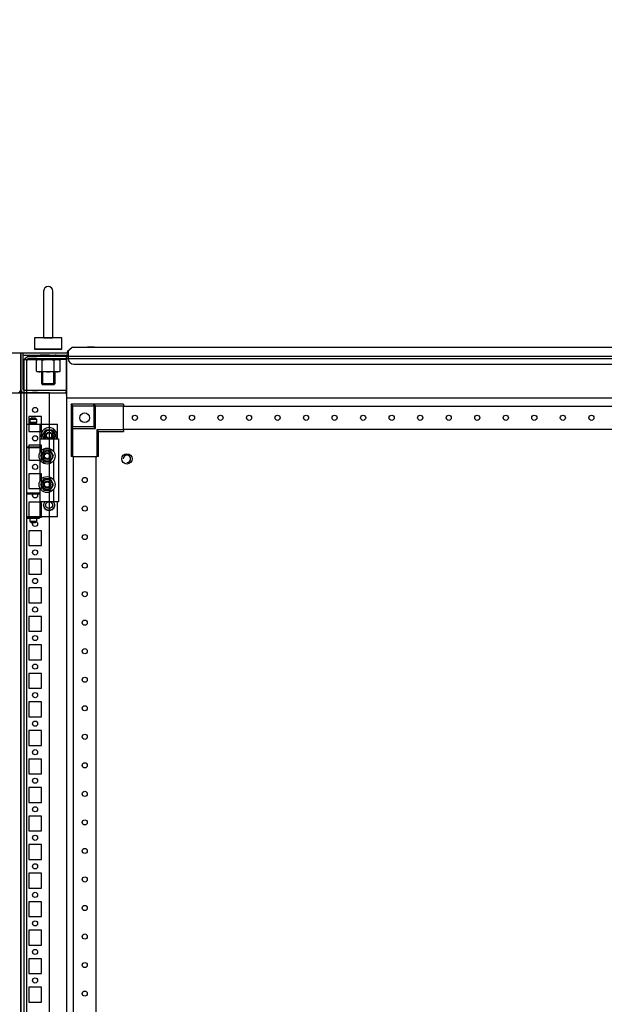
# Model space of a CAD drawing. Header units: inches. Extents: x 1399 to 7113, y 2289 to 6261.
# Tile 63 of 76: x 4844 to 5357, y 4467 to 5330. Entities that reach past the tile are written whole.
import ezdxf

# ---------------------------------------------------------------- set-up
doc = ezdxf.new("R2010")
doc.units = ezdxf.units.IN
doc.header["$MEASUREMENT"] = 0
doc.layers.add('HANDLE_ROTARY', color=7, linetype='Continuous')
doc.styles.get("Standard").update_dxf_attribs({"font": 'ARIALN.TTF'})
doc.dimstyles.get("Standard").update_dxf_attribs({"dimtxt": 25, "dimasz": 20, "dimexe": 5, "dimexo": 5, "dimgap": 10, "dimtad": 0, "dimtih": 1, "dimtoh": 1, "dimzin": 0, "dimdsep": 46, "dimtxsty": 'Standard', "dimcen": 10, "dimadec": 0, "dimazin": 0, "dimtfac": 1, "dimtofl": 0, "dimtmove": 0, "dimatfit": 3, "dimfxl": 1, "dimtolj": 1, "dimtzin": 0, "dimarcsym": 0})

# ---------------------------------------------------------------- blocks, each defined once
blk = doc.blocks.new('DOOR_FRONT')
for p, q in [((-394.22, -0.34), (-392.5, 0)), ((-392.5, 0), (-392.5, 0)), ((-392.5, 0), (-392.5, 0)), ((-392.5, 0), (-386.01, 0)), ((-386.01, 0), (-386, 0)), ((-386, 0), (386, 0)), ((-397, -4.5), (-396.66, -2.78)), ((-397, -1962.53), (-397, -4.5)), ((-396.66, -2.78), (-395.68, -1.32)), ((-395.68, -1.32), (-394.22, -0.34)), ((-394.81, -3.54), (-395, -4.5)), ((-395, -4.5), (-395, -1962.53)), ((-394.27, -2.73), (-394.81, -3.54)), ((-393.46, -2.19), (-394.27, -2.73)), ((-392.5, -2), (-393.46, -2.19)), ((-386.01, -2), (-392.5, -2)), ((-386, -2), (-386.01, -2)), ((-386, -2), (386, -2)), ((-355.98, -42.02), (-356, -42)), ((-336, -42), (-356, -42)), ((-356, -42), (-356, -62)), ((-355.91, -42.09), (-355.98, -42.02)), ((-355.79, -42.21), (-355.91, -42.09)), ((-355.63, -42.37), (-355.79, -42.21)), ((-355.38, -42.62), (-355.63, -42.37)), ((-355.1, -42.9), (-355.38, -42.62)), ((-354.8, -43.2), (-355.1, -42.9)), ((-310, -42), (-336, -42)), ((-334.5, -43.5), (-336, -42)), ((-336, -42), (-336, -62)), ((-336, -43.5), (-336, -42)), ((-310, -42), (-310, -43.5)), ((-354.5, -43.5), (-354.8, -43.2)), ((-354.5, -62), (-354.5, -43.5)), ((-354.5, -43.5), (-336, -43.5)), ((-336, -43.5), (-336, -62)), ((-334.5, -63.5), (-334.5, -43.5)), ((-334.5, -43.5), (-310, -43.5)), ((-310, -64.5), (-310, -43.5)), ((310, -44), (-310, -44)), ((-395, -59.5), (-383, -59.5)), ((-395, -59.5), (-395, -79.5)), ((-390.5, -54), (-392, -55.5)), ((-386, -55.5), (-392, -55.5)), ((-392, -55.5), (-392, -58)), ((-386, -58), (-392, -58)), ((-392, -59), (-386, -59)), ((-392, -59), (-392, -59.5)), ((-386.5, -58), (-391.5, -58)), ((-391.5, -58), (-391.5, -59)), ((-386.5, -59), (-391.5, -59)), ((-390.5, -54), (-387.5, -54)), ((-386, -55.5), (-387.5, -54)), ((-386.5, -59), (-386.5, -58)), ((-386, -58), (-386, -55.5)), ((-386, -59.5), (-386, -59)), ((-386, -59.5), (-368, -59.5)), ((-383, -79.5), (-383, -59.5)), ((-368, -72.5), (-368, -59.5)), ((-380.97, -69.5), (-378.09, -64.5)), ((-380.97, -69.5), (-380.58, -68.83)), ((-380.58, -68.83), (-380.19, -68.15)), ((-380.19, -68.15), (-379.85, -67.55)), ((-379.85, -67.55), (-379.5, -66.95)), ((-379.5, -66.95), (-378.79, -65.72)), ((-378.79, -65.72), (-378.09, -64.5)), ((-378.09, -64.5), (-377.31, -64.5)), ((-378.09, -64.5), (-372.31, -64.5)), ((-377.31, -64.5), (-376.53, -64.5)), ((-376.53, -64.5), (-375.83, -64.5)), ((-375.83, -64.5), (-375.14, -64.5)), ((-375.14, -64.5), (-373.72, -64.5)), ((-373.72, -64.5), (-372.31, -64.5)), ((-372.31, -64.5), (-371.92, -65.17)), ((-372.31, -64.5), (-369.43, -69.5)), ((-371.92, -65.17), (-371.53, -65.85)), ((-371.53, -65.85), (-371.19, -66.45)), ((-371.19, -66.45), (-370.84, -67.05)), ((-370.84, -67.05), (-370.13, -68.28)), ((-370.13, -68.28), (-369.43, -69.5)), ((-354.5, -63.5), (-356, -62)), ((-336, -62), (-356, -62)), ((-356, -62), (-356, -88)), ((-356, -62), (-354.5, -62)), ((-336, -62), (-354.5, -62)), ((-354.5, -88), (-354.5, -63.5)), ((-354.5, -63.5), (-334.5, -63.5)), ((-334.5, -63.5), (-336, -62)), ((-333.5, -64.5), (-332, -66)), ((-310, -64.5), (-333.5, -64.5)), ((-333.5, -64.5), (-333.5, -88)), ((-332, -88), (-332, -66)), ((-332, -66), (-310, -66)), ((-310, -64), (310, -64)), ((-310, -64.5), (-310, -66)), ((-383, -83.89), (-383, -72.5)), ((-383, -72.5), (-371, -72.5)), ((-380.27, -70.72), (-380.97, -69.5)), ((-379.24, -72.5), (-380.97, -69.5)), ((-379.56, -71.95), (-380.27, -70.72)), ((-379.24, -72.5), (-379.56, -71.95)), ((-369.43, -69.5), (-371.16, -72.5)), ((-370.9, -72.05), (-371.16, -72.5)), ((-371, -83.89), (-371, -72.5)), ((-371, -72.5), (-367, -72.5)), ((-370.55, -71.45), (-370.9, -72.05)), ((-370.21, -70.85), (-370.55, -71.45)), ((-369.82, -70.17), (-370.21, -70.85)), ((-369.43, -69.5), (-369.82, -70.17)), ((-367, -72.5), (-367, -127.5)), ((-395, -79.5), (-383, -79.5)), ((-395, -80), (-383, -80)), ((-395, -80), (-395, -120)), ((-392, -79.5), (-392, -80)), ((-386, -80), (-386, -79.5)), ((-386, -79.5), (-383, -79.5)), ((-386, -80), (-383, -80)), ((-383, -83.89), (-383, -80)), ((-381.92, -86.01), (-382.35, -86.76)), ((-381.36, -85.05), (-382.07, -86.28)), ((-381.6, -85.46), (-381.92, -86.01)), ((-381.28, -84.91), (-381.6, -85.46)), ((-381.01, -84.45), (-381.36, -85.05)), ((-380.95, -84.35), (-381.28, -84.91)), ((-380.67, -83.85), (-381.01, -84.45)), ((-380.63, -83.79), (-380.95, -84.35)), ((-380.28, -83.17), (-380.67, -83.85)), ((-380.26, -83.14), (-380.63, -83.79)), ((-379.89, -82.5), (-380.28, -83.17)), ((-379.89, -82.5), (-380.26, -83.14)), ((-378.48, -82.5), (-379.89, -82.5)), ((-379.03, -82.5), (-379.89, -82.5)), ((-378.17, -82.5), (-379.03, -82.5)), ((-377.06, -82.5), (-378.48, -82.5)), ((-377.53, -82.5), (-378.17, -82.5)), ((-376.89, -82.5), (-377.53, -82.5)), ((-376.37, -82.5), (-377.06, -82.5)), ((-376.25, -82.5), (-376.89, -82.5)), ((-375.67, -82.5), (-376.37, -82.5)), ((-375.6, -82.5), (-376.25, -82.5)), ((-374.89, -82.5), (-375.67, -82.5)), ((-374.86, -82.5), (-375.6, -82.5)), ((-374.11, -82.5), (-374.89, -82.5)), ((-374.11, -82.5), (-374.86, -82.5)), ((-373.41, -83.72), (-374.11, -82.5)), ((-373.69, -83.24), (-374.11, -82.5)), ((-373.26, -83.99), (-373.69, -83.24)), ((-372.7, -84.95), (-373.41, -83.72)), ((-372.94, -84.54), (-373.26, -83.99)), ((-372.62, -85.09), (-372.94, -84.54)), ((-372.35, -85.55), (-372.7, -84.95)), ((-372.29, -85.65), (-372.62, -85.09)), ((-372.01, -86.15), (-372.35, -85.55)), ((-371.97, -86.21), (-372.29, -85.65)), ((-371.62, -86.83), (-372.01, -86.15)), ((-371.6, -86.86), (-371.97, -86.21)), ((-383, -108.89), (-383, -91.11)), ((-382.07, -86.28), (-382.77, -87.5)), ((-382.35, -86.76), (-382.77, -87.5)), ((-382.77, -87.5), (-382.38, -88.17)), ((-382.77, -87.5), (-382.4, -88.14)), ((-382.4, -88.14), (-382.03, -88.79)), ((-382.38, -88.17), (-381.99, -88.85)), ((-382.03, -88.79), (-381.71, -89.35)), ((-381.99, -88.85), (-381.65, -89.45)), ((-381.71, -89.35), (-381.38, -89.91)), ((-381.65, -89.45), (-381.3, -90.05)), ((-381.38, -89.91), (-381.06, -90.46)), ((-381.3, -90.05), (-380.59, -91.28)), ((-381.06, -90.46), (-380.74, -91.01)), ((-380.74, -91.01), (-380.31, -91.76)), ((-380.59, -91.28), (-379.89, -92.5)), ((-380.31, -91.76), (-379.89, -92.5)), ((-379.89, -92.5), (-379.11, -92.5)), ((-379.89, -92.5), (-379.14, -92.5)), ((-379.14, -92.5), (-378.4, -92.5)), ((-379.11, -92.5), (-378.33, -92.5)), ((-378.4, -92.5), (-377.75, -92.5)), ((-378.33, -92.5), (-377.63, -92.5)), ((-377.75, -92.5), (-377.11, -92.5)), ((-377.63, -92.5), (-376.94, -92.5)), ((-377.11, -92.5), (-376.47, -92.5)), ((-376.94, -92.5), (-375.52, -92.5)), ((-376.47, -92.5), (-375.83, -92.5)), ((-375.83, -92.5), (-374.97, -92.5)), ((-375.52, -92.5), (-374.11, -92.5)), ((-374.97, -92.5), (-374.11, -92.5)), ((-374.11, -92.5), (-373.72, -91.83)), ((-374.11, -92.5), (-373.74, -91.86)), ((-373.74, -91.86), (-373.37, -91.21)), ((-373.72, -91.83), (-373.33, -91.15)), ((-373.37, -91.21), (-373.05, -90.65)), ((-373.33, -91.15), (-372.99, -90.55)), ((-373.05, -90.65), (-372.72, -90.09)), ((-372.99, -90.55), (-372.64, -89.95)), ((-372.72, -90.09), (-372.4, -89.54)), ((-372.64, -89.95), (-371.93, -88.72)), ((-372.4, -89.54), (-372.08, -88.99)), ((-372.08, -88.99), (-371.65, -88.24)), ((-371.93, -88.72), (-371.23, -87.5)), ((-371.65, -88.24), (-371.23, -87.5)), ((-371.23, -87.5), (-371.62, -86.83)), ((-371.23, -87.5), (-371.6, -86.86)), ((-371, -108.89), (-371, -91.11)), ((-354.5, -88), (-356, -88)), ((-354.5, -88), (-333.5, -88)), ((-354, -88), (-354, -1879)), ((-334, -1879), (-334, -88)), ((-332, -88), (-333.5, -88)), ((-382.07, -111.28), (-382.77, -112.5)), ((-382.35, -111.76), (-382.77, -112.5)), ((-381.92, -111.01), (-382.35, -111.76)), ((-381.36, -110.05), (-382.07, -111.28)), ((-381.6, -110.46), (-381.92, -111.01)), ((-381.28, -109.91), (-381.6, -110.46)), ((-381.01, -109.45), (-381.36, -110.05)), ((-380.95, -109.35), (-381.28, -109.91)), ((-380.67, -108.85), (-381.01, -109.45)), ((-380.63, -108.79), (-380.95, -109.35)), ((-380.28, -108.17), (-380.67, -108.85)), ((-380.26, -108.14), (-380.63, -108.79)), ((-379.89, -107.5), (-380.28, -108.17)), ((-379.89, -107.5), (-380.26, -108.14)), ((-378.48, -107.5), (-379.89, -107.5)), ((-379.03, -107.5), (-379.89, -107.5)), ((-378.17, -107.5), (-379.03, -107.5)), ((-377.06, -107.5), (-378.48, -107.5)), ((-377.53, -107.5), (-378.17, -107.5)), ((-376.89, -107.5), (-377.53, -107.5)), ((-376.37, -107.5), (-377.06, -107.5)), ((-376.25, -107.5), (-376.89, -107.5)), ((-375.67, -107.5), (-376.37, -107.5)), ((-375.6, -107.5), (-376.25, -107.5)), ((-374.89, -107.5), (-375.67, -107.5)), ((-374.86, -107.5), (-375.6, -107.5)), ((-374.11, -107.5), (-374.89, -107.5)), ((-374.11, -107.5), (-374.86, -107.5)), ((-373.41, -108.72), (-374.11, -107.5)), ((-373.69, -108.24), (-374.11, -107.5)), ((-373.26, -108.99), (-373.69, -108.24)), ((-372.7, -109.95), (-373.41, -108.72)), ((-372.94, -109.54), (-373.26, -108.99)), ((-372.62, -110.09), (-372.94, -109.54)), ((-372.35, -110.55), (-372.7, -109.95)), ((-372.29, -110.65), (-372.62, -110.09)), ((-372.01, -111.15), (-372.35, -110.55)), ((-371.97, -111.21), (-372.29, -110.65)), ((-371.62, -111.83), (-372.01, -111.15)), ((-371.6, -111.86), (-371.97, -111.21)), ((-371.23, -112.5), (-371.62, -111.83)), ((-371.23, -112.5), (-371.6, -111.86)), ((-383, -120), (-395, -120)), ((-395, -120.5), (-383, -120.5)), ((-395, -120.5), (-395, -140.5)), ((-392, -120), (-392, -120.5)), ((-383, -120), (-386, -120)), ((-386, -120.5), (-386, -120)), ((-386, -120.5), (-383, -120.5)), ((-383, -120), (-383, -116.11)), ((-383, -127.5), (-383, -116.11)), ((-383, -140.5), (-383, -120.5)), ((-382.77, -112.5), (-382.38, -113.17)), ((-382.77, -112.5), (-382.4, -113.14)), ((-382.4, -113.14), (-382.03, -113.79)), ((-382.38, -113.17), (-381.99, -113.85)), ((-382.03, -113.79), (-381.71, -114.35)), ((-381.99, -113.85), (-381.65, -114.45)), ((-381.71, -114.35), (-381.38, -114.91)), ((-381.65, -114.45), (-381.3, -115.05)), ((-381.38, -114.91), (-381.06, -115.46)), ((-381.3, -115.05), (-380.59, -116.28)), ((-381.06, -115.46), (-380.74, -116.01)), ((-380.74, -116.01), (-380.31, -116.76)), ((-380.59, -116.28), (-379.89, -117.5)), ((-380.31, -116.76), (-379.89, -117.5)), ((-379.89, -117.5), (-379.11, -117.5)), ((-379.89, -117.5), (-379.14, -117.5)), ((-379.14, -117.5), (-378.4, -117.5)), ((-379.11, -117.5), (-378.33, -117.5)), ((-378.4, -117.5), (-377.75, -117.5)), ((-378.33, -117.5), (-377.63, -117.5)), ((-377.75, -117.5), (-377.11, -117.5)), ((-377.63, -117.5), (-376.94, -117.5)), ((-377.11, -117.5), (-376.47, -117.5)), ((-376.94, -117.5), (-375.52, -117.5)), ((-376.47, -117.5), (-375.83, -117.5)), ((-375.83, -117.5), (-374.97, -117.5)), ((-375.52, -117.5), (-374.11, -117.5)), ((-374.97, -117.5), (-374.11, -117.5)), ((-374.11, -117.5), (-373.72, -116.83)), ((-374.11, -117.5), (-373.74, -116.86)), ((-373.74, -116.86), (-373.37, -116.21)), ((-373.72, -116.83), (-373.33, -116.15)), ((-373.37, -116.21), (-373.05, -115.65)), ((-373.33, -116.15), (-372.99, -115.55)), ((-373.05, -115.65), (-372.72, -115.09)), ((-372.99, -115.55), (-372.64, -114.95)), ((-372.72, -115.09), (-372.4, -114.54)), ((-372.64, -114.95), (-371.93, -113.72)), ((-372.4, -114.54), (-372.08, -113.99)), ((-372.08, -113.99), (-371.65, -113.24)), ((-371.93, -113.72), (-371.23, -112.5)), ((-371.65, -113.24), (-371.23, -112.5)), ((-371, -127.5), (-371, -116.11)), ((-371, -127.5), (-383, -127.5)), ((-380.09, -129.46), (-379.88, -129.35)), ((-379.88, -129.35), (-379.66, -129.24)), ((-379.77, -128.47), (-379.54, -128.4)), ((-379.67, -128.65), (-379.77, -128.47)), ((-379.58, -128.84), (-379.67, -128.65)), ((-379.66, -129.24), (-379.55, -129.18)), ((-379.51, -128.98), (-379.58, -128.84)), ((-379.55, -129.18), (-379.43, -129.12)), ((-379.54, -128.4), (-379.3, -128.34)), ((-379.43, -129.12), (-379.51, -128.98)), ((-379.3, -128.34), (-379.18, -128.31)), ((-379.25, -127.56), (-379.01, -127.55)), ((-379.19, -127.76), (-379.25, -127.56)), ((-379.14, -127.96), (-379.19, -127.76)), ((-379.18, -128.31), (-379.05, -128.28)), ((-379.1, -128.12), (-379.14, -127.96)), ((-379.05, -128.28), (-379.1, -128.12)), ((-379.01, -127.55), (-378.77, -127.54)), ((-378.77, -127.54), (-378.64, -127.53)), ((-378.64, -127.53), (-378.51, -127.52)), ((-378.51, -127.52), (-378.51, -127.5)), ((-371.89, -127.5), (-371.89, -127.52)), ((-371.89, -127.52), (-371.73, -127.53)), ((-371.73, -127.53), (-371.57, -127.54)), ((-371.57, -127.54), (-371.36, -127.55)), ((-371.36, -127.55), (-371.15, -127.56)), ((-371.31, -128.15), (-371.35, -128.28)), ((-371.35, -128.28), (-371.19, -128.32)), ((-371.28, -128.02), (-371.31, -128.15)), ((-371.22, -127.79), (-371.28, -128.02)), ((-371.15, -127.56), (-371.22, -127.79)), ((-371.19, -128.32), (-371.03, -128.36)), ((-371.03, -128.36), (-370.83, -128.41)), ((-367, -127.5), (-371, -127.5)), ((-370.91, -129.01), (-370.97, -129.12)), ((-370.97, -129.12), (-370.82, -129.2)), ((-370.85, -128.89), (-370.91, -129.01)), ((-370.74, -128.68), (-370.85, -128.89)), ((-370.83, -128.41), (-370.63, -128.47)), ((-370.82, -129.2), (-370.68, -129.27)), ((-370.63, -128.47), (-370.74, -128.68)), ((-370.68, -129.27), (-370.49, -129.37)), ((-370.49, -129.37), (-370.31, -129.46)), ((-368, -140.5), (-368, -127.5)), ((-380.2, -130.5), (-380.01, -130.35)), ((-380.04, -130.63), (-380.2, -130.5)), ((-379.96, -129.62), (-380.09, -129.46)), ((-380.09, -131.54), (-379.94, -131.35)), ((-379.91, -131.63), (-380.09, -131.54)), ((-379.88, -130.76), (-380.04, -130.63)), ((-380.01, -130.35), (-379.83, -130.2)), ((-379.83, -129.78), (-379.96, -129.62)), ((-379.94, -131.35), (-379.79, -131.17)), ((-379.72, -131.73), (-379.91, -131.63)), ((-379.75, -130.86), (-379.88, -130.76)), ((-379.73, -129.91), (-379.83, -129.78)), ((-379.83, -130.2), (-379.73, -130.12)), ((-379.79, -131.17), (-379.71, -131.07)), ((-379.77, -132.53), (-379.66, -132.32)), ((-379.57, -132.59), (-379.77, -132.53)), ((-379.63, -130.97), (-379.75, -130.86)), ((-379.63, -130.03), (-379.73, -129.91)), ((-379.73, -130.12), (-379.63, -130.03)), ((-379.58, -131.8), (-379.72, -131.73)), ((-379.71, -131.07), (-379.63, -130.97)), ((-379.66, -132.32), (-379.55, -132.11)), ((-379.43, -131.88), (-379.58, -131.8)), ((-379.37, -132.64), (-379.57, -132.59)), ((-379.55, -132.11), (-379.49, -131.99)), ((-379.49, -131.99), (-379.43, -131.88)), ((-379.21, -132.68), (-379.37, -132.64)), ((-379.25, -133.44), (-379.18, -133.21)), ((-379.04, -133.45), (-379.25, -133.44)), ((-379.05, -132.73), (-379.21, -132.68)), ((-379.18, -133.21), (-379.12, -132.98)), ((-379.12, -132.98), (-379.09, -132.85)), ((-379.09, -132.85), (-379.05, -132.73)), ((-378.83, -133.46), (-379.04, -133.45)), ((-378.67, -133.47), (-378.83, -133.46)), ((-378.51, -133.48), (-378.67, -133.47)), ((-378.55, -134.22), (-378.53, -133.98)), ((-378.34, -134.18), (-378.55, -134.22)), ((-378.53, -133.98), (-378.52, -133.74)), ((-378.52, -133.74), (-378.51, -133.61)), ((-378.51, -133.61), (-378.51, -133.48)), ((-378.14, -134.15), (-378.34, -134.18)), ((-377.98, -134.13), (-378.14, -134.15)), ((-377.82, -134.1), (-377.98, -134.13)), ((-377.8, -134.23), (-377.82, -134.1)), ((-377.78, -134.36), (-377.8, -134.23)), ((-377.74, -134.59), (-377.78, -134.36)), ((-377.7, -134.83), (-377.74, -134.59)), ((-377.51, -134.76), (-377.7, -134.83)), ((-377.31, -134.68), (-377.51, -134.76)), ((-377.16, -134.62), (-377.31, -134.68)), ((-377.01, -134.57), (-377.16, -134.62)), ((-376.96, -134.69), (-377.01, -134.57)), ((-376.92, -134.81), (-376.96, -134.69)), ((-376.83, -135.03), (-376.92, -134.81)), ((-376.75, -135.26), (-376.83, -135.03)), ((-376.57, -135.14), (-376.75, -135.26)), ((-376.4, -135.03), (-376.57, -135.14)), ((-376.26, -134.94), (-376.4, -135.03)), ((-376.13, -134.85), (-376.26, -134.94)), ((-376.05, -134.96), (-376.13, -134.85)), ((-375.98, -135.07), (-376.05, -134.96)), ((-375.85, -135.27), (-375.98, -135.07)), ((-375.72, -135.47), (-375.85, -135.27)), ((-375.58, -135.33), (-375.72, -135.47)), ((-375.43, -135.18), (-375.58, -135.33)), ((-375.32, -135.07), (-375.43, -135.18)), ((-375.2, -134.95), (-375.32, -135.07)), ((-375.11, -135.04), (-375.2, -134.95)), ((-375.02, -135.13), (-375.11, -135.04)), ((-374.85, -135.3), (-375.02, -135.13)), ((-374.68, -135.47), (-374.85, -135.3)), ((-374.57, -135.3), (-374.68, -135.47)), ((-374.45, -135.13), (-374.57, -135.3)), ((-374.36, -134.99), (-374.45, -135.13)), ((-374.27, -134.85), (-374.36, -134.99)), ((-374.17, -134.92), (-374.27, -134.85)), ((-374.06, -134.99), (-374.17, -134.92)), ((-373.86, -135.13), (-374.06, -134.99)), ((-373.65, -135.26), (-373.86, -135.13)), ((-373.58, -135.06), (-373.65, -135.26)), ((-373.51, -134.87), (-373.58, -135.06)), ((-373.45, -134.72), (-373.51, -134.87)), ((-373.39, -134.57), (-373.45, -134.72)), ((-373.27, -134.61), (-373.39, -134.57)), ((-373.15, -134.66), (-373.27, -134.61)), ((-372.92, -134.74), (-373.15, -134.66)), ((-372.7, -134.83), (-372.92, -134.74)), ((-372.67, -134.63), (-372.7, -134.83)), ((-372.64, -134.42), (-372.67, -134.63)), ((-372.61, -134.26), (-372.64, -134.42)), ((-372.58, -134.1), (-372.61, -134.26)), ((-372.46, -134.12), (-372.58, -134.1)), ((-372.33, -134.14), (-372.46, -134.12)), ((-372.09, -134.18), (-372.33, -134.14)), ((-371.85, -134.22), (-372.09, -134.18)), ((-371.76, -133.47), (-371.89, -133.48)), ((-371.89, -133.48), (-371.88, -133.64)), ((-371.88, -133.64), (-371.88, -133.8)), ((-371.88, -133.8), (-371.87, -134.01)), ((-371.87, -134.01), (-371.85, -134.22)), ((-371.63, -133.46), (-371.76, -133.47)), ((-371.39, -133.45), (-371.63, -133.46)), ((-371.15, -133.44), (-371.39, -133.45)), ((-371.22, -132.69), (-371.35, -132.73)), ((-371.35, -132.73), (-371.3, -132.88)), ((-371.3, -132.88), (-371.26, -133.04)), ((-371.26, -133.04), (-371.21, -133.24)), ((-371.1, -132.66), (-371.22, -132.69)), ((-371.21, -133.24), (-371.15, -133.44)), ((-370.86, -132.6), (-371.1, -132.66)), ((-370.85, -131.82), (-370.97, -131.88)), ((-370.97, -131.88), (-370.89, -132.02)), ((-370.89, -132.02), (-370.82, -132.16)), ((-370.63, -132.53), (-370.86, -132.6)), ((-370.74, -131.76), (-370.85, -131.82)), ((-370.82, -132.16), (-370.73, -132.35)), ((-370.69, -129.93), (-370.77, -130.03)), ((-370.77, -130.03), (-370.65, -130.14)), ((-370.67, -130.88), (-370.77, -130.97)), ((-370.77, -130.97), (-370.67, -131.09)), ((-370.52, -131.65), (-370.74, -131.76)), ((-370.73, -132.35), (-370.63, -132.53)), ((-370.61, -129.83), (-370.69, -129.93)), ((-370.57, -130.8), (-370.67, -130.88)), ((-370.67, -131.09), (-370.57, -131.22)), ((-370.65, -130.14), (-370.52, -130.24)), ((-370.46, -129.65), (-370.61, -129.83)), ((-370.39, -130.65), (-370.57, -130.8)), ((-370.57, -131.22), (-370.44, -131.38)), ((-370.52, -130.24), (-370.36, -130.37)), ((-370.31, -131.54), (-370.52, -131.65)), ((-370.31, -129.46), (-370.46, -129.65)), ((-370.44, -131.38), (-370.31, -131.54)), ((-370.2, -130.5), (-370.39, -130.65)), ((-370.36, -130.37), (-370.2, -130.5)), ((-395, -140.5), (-383, -140.5)), ((-394.5, -141.15), (-392.03, -141.15)), ((-394.5, -141.15), (-394.5, -141.85)), ((-394.5, -141.85), (-392.03, -141.85)), ((-392.03, -141.85), (-392.03, -141.15)), ((-392.03, -141.15), (-391.25, -141.15)), ((-391.25, -141.85), (-392.03, -141.85)), ((-392, -140.5), (-392, -141)), ((-386, -141), (-392, -141)), ((-392, -142), (-386, -142)), ((-392, -142), (-392, -144.5)), ((-392, -144.5), (-390.5, -146)), ((-392, -144.5), (-386, -144.5)), ((-386.5, -141), (-391.5, -141)), ((-391.5, -141), (-391.5, -141.15)), ((-391.5, -141.85), (-391.5, -142)), ((-386.5, -142), (-391.5, -142)), ((-391.25, -141.15), (-391.25, -141.85)), ((-387.5, -146), (-390.5, -146)), ((-387.5, -146), (-386, -144.5)), ((-386.75, -141.85), (-386.75, -141.15)), ((-386.75, -141.15), (-385.98, -141.15)), ((-385.98, -141.85), (-386.75, -141.85)), ((-386.5, -141.15), (-386.5, -141)), ((-386.5, -142), (-386.5, -141.85)), ((-386, -141), (-386, -140.5)), ((-386, -140.5), (-368, -140.5)), ((-386, -144.5), (-386, -142)), ((-385.98, -141.15), (-383.5, -141.15)), ((-385.98, -141.15), (-385.98, -141.85)), ((-385.98, -141.85), (-383.5, -141.85)), ((-383.5, -141.85), (-383.5, -141.15))]:
    blk.add_line(p, q)
for centre, radius in [((-344, -54), 4.25), ((-300, -54), 2.25), ((-275, -54), 2.25), ((-250, -54), 2.25), ((-225, -54), 2.25), ((-200, -54), 2.25), ((-175, -54), 2.25), ((-150, -54), 2.25), ((-125, -54), 2.25), ((-100, -54), 2.25), ((-75, -54), 2.25), ((-50, -54), 2.25), ((-25, -54), 2.25), ((0, -54), 2.25), ((25, -54), 2.25), ((50, -54), 2.25), ((75, -54), 2.25), ((100, -54), 2.25), ((-375.2, -69.5), 3), ((-375.2, -69.5), 2.4), ((-377, -87.5), 7), ((-377, -87.5), 4.45), ((-377, -87.5), 3), ((-377, -87.5), 2.4), ((-307, -90), 4.5), ((-377, -112.5), 7), ((-377, -112.5), 4.45), ((-377, -112.5), 3), ((-377, -112.5), 2.4), ((-344, -108.5), 2.25), ((-375.2, -130.5), 3), ((-344, -133.5), 2.25), ((-344, -158.5), 2.25), ((-344, -183.5), 2.25), ((-344, -208.5), 2.25), ((-344, -233.5), 2.25), ((-344, -258.5), 2.25), ((-344, -283.5), 2.25), ((-344, -308.5), 2.25), ((-344, -333.5), 2.25), ((-344, -358.5), 2.25), ((-344, -383.5), 2.25), ((-344, -408.5), 2.25), ((-344, -433.5), 2.25), ((-344, -458.5), 2.25), ((-344, -483.5), 2.25), ((-344, -508.5), 2.25), ((-344, -533.5), 2.25), ((-344, -558.5), 2.25)]:
    blk.add_circle(centre, radius)
for centre, radius, start, end in [((-375.2, -69.5), 7, 334.62307, 180), ((-375.2, -69.5), 4.45, 317.61126, 222.38874), ((-375.2, -69.5), 7, 180, 205.37693), ((-307, -90), 3.23, 0, 180), ((-307, -90), 3.23, 270, 180), ((-307, -90), 3.23, 270, 360)]:
    blk.add_arc(centre, radius, start, end)
blk = doc.blocks.new('ENCL_FRONT')
for p, q in [((-380, 2155.5), (-380, 2115.5)), ((-372, 2115.5), (-372, 2155.5)), ((-364, 2114.5), (-388, 2114.5)), ((-388, 2114.5), (-388, 2104.5)), ((-379.87, 2114.5), (-379.86, 2114.5)), ((-379.86, 2114.5), (-379.8, 2114.5)), ((-379.8, 2114.5), (-379.71, 2114.5)), ((-379.71, 2114.5), (-379.55, 2114.5)), ((-379.55, 2114.5), (-379.4, 2114.5)), ((-379.4, 2114.5), (-379.21, 2114.5)), ((-379.21, 2114.5), (-378.98, 2114.5)), ((-378.98, 2114.5), (-378.7, 2114.5)), ((-378.7, 2114.5), (-378.46, 2114.5)), ((-378.46, 2114.5), (-378.17, 2114.5)), ((-378.17, 2114.5), (-377.86, 2114.5)), ((-377.86, 2114.5), (-377.51, 2114.5)), ((-377.51, 2114.5), (-377.21, 2114.5)), ((-377.21, 2114.5), (-376.89, 2114.5)), ((-376.89, 2114.5), (-376.54, 2114.5)), ((-376.54, 2114.5), (-376.18, 2114.5)), ((-376.18, 2114.5), (-375.86, 2114.5)), ((-375.86, 2114.5), (-375.55, 2114.5)), ((-375.55, 2114.5), (-375.18, 2114.5)), ((-375.18, 2114.5), (-374.83, 2114.5)), ((-374.83, 2114.5), (-374.51, 2114.5)), ((-374.51, 2114.5), (-374.21, 2114.5)), ((-374.21, 2114.5), (-373.86, 2114.5)), ((-373.86, 2114.5), (-373.56, 2114.5)), ((-373.56, 2114.5), (-373.28, 2114.5)), ((-373.28, 2114.5), (-373.05, 2114.5)), ((-373.05, 2114.5), (-372.78, 2114.5)), ((-372.78, 2114.5), (-372.59, 2114.5)), ((-372.59, 2114.5), (-372.39, 2114.5)), ((-372.39, 2114.5), (-372.27, 2114.5)), ((-372.27, 2114.5), (-372.22, 2114.5)), ((-372.22, 2114.5), (-372.18, 2114.5)), ((-372.18, 2114.5), (-372.14, 2114.5)), ((-372.14, 2114.5), (-372.13, 2114.5)), ((-372.13, 2114.5), (-372.13, 2114.5)), ((-364, 2104.5), (-364, 2114.5)), ((-355.01, 2106.03), (-359.36, 2102.39)), ((-354.73, 2106.23), (-355.01, 2106.03)), ((-354.15, 2106.5), (-354.73, 2106.23)), ((-354.15, 2106.5), (-353.73, 2106.5)), ((-353.73, 2106.5), (353.36, 2106.5)), ((-353.73, 2106.5), (354.09, 2106.5)), ((-335.5, 2106.5), (-341.5, 2106.5)), ((-400, 2069.49), (-400, 2101.5)), ((-400, 2101.5), (-358.5, 2101.5)), ((-400, 2098.5), (-400, 2098.5)), ((-400, 2098.5), (-400, 2066.5)), ((-397.9, 2069.3), (-397.9, 2101.5)), ((-397.9, 2099.5), (-382.92, 2099.5)), ((-397.5, 2099.5), (-383, 2099.5)), ((-397, 2101.5), (-397, 2101.5)), ((-388, 2104.5), (-364, 2104.5)), ((-364, 2104.5), (-388, 2104.5)), ((-382, 2099.5), (-383, 2099.5)), ((-375, 2099.5), (-383, 2099.5)), ((-382.92, 2099.5), (-360, 2099.5)), ((-382, 2099.5), (-382.5, 2099.5)), ((-369.75, 2104.5), (-382.25, 2104.5)), ((-370, 2104.5), (-382, 2104.5)), ((-380.93, 2104.5), (-371.07, 2104.5)), ((-375, 2099.5), (-358.5, 2099.5)), ((-369, 2099.5), (-370, 2099.5)), ((-369.5, 2099.5), (-370, 2099.5)), ((-360, 2069.18), (-360, 2099.5)), ((-360, 2099.5), (-358.5, 2099.5)), ((-360, 2098.9), (-360, 2069.18)), ((-359.85, 2101.5), (-358.5, 2101.5)), ((-358.5, 2099.5), (-359.85, 2099.5)), ((-359.85, 2099.5), (-359.85, 2099.5)), ((-359.36, 2102.39), (-358.71, 2101.62)), ((-358.71, 2101.62), (-358.5, 2101.8)), ((-358.5, 2103.1), (-358.5, 2096.5)), ((-358.5, 2099.5), (-358.5, 2101.5)), ((360, 2101.5), (400, 2101.5)), ((400, 2101.5), (400, 2066.5)), ((-397.9, 2095.5), (-383, 2095.5)), ((-395.5, 2095.5), (-397.5, 2095.5)), ((-397.5, 2095.5), (-397, 2095.5)), ((-384.3, 2095.5), (-386.39, 2094.94)), ((-386.39, 2085.26), (-386.39, 2094.94)), ((-384.3, 2095.5), (-367.7, 2095.5)), ((-383, 2095.5), (-375, 2095.5)), ((-382.5, 2095.5), (-382, 2095.5)), ((-370, 2095.5), (-382, 2095.5)), ((-381.2, 2085.26), (-381.2, 2094.94)), ((-360.1, 2095.5), (-375, 2095.5)), ((-370.8, 2085.26), (-370.8, 2094.94)), ((-370, 2095.5), (-369.5, 2095.5)), ((-365.61, 2094.94), (-367.7, 2095.5)), ((-365.61, 2085.26), (-365.61, 2094.94)), ((-353.5, 2091.5), (353.5, 2091.5)), ((-386.39, 2085.26), (-384.3, 2084.7)), ((-367.7, 2084.7), (-384.3, 2084.7)), ((-370, 2084.7), (-382, 2084.7)), ((-382, 2084.7), (-382, 2074.57)), ((-380.93, 2084.7), (-380.93, 2073.5)), ((-371.07, 2073.5), (-371.07, 2084.7)), ((-370, 2074.57), (-370, 2084.7)), ((-367.7, 2084.7), (-365.61, 2085.26)), ((-382, 2074.57), (-370, 2074.57)), ((-382, 2074.57), (-380.93, 2073.5)), ((-371.07, 2073.5), (-380.93, 2073.5)), ((-371.07, 2073.5), (-370, 2074.57)), ((-400, 2066.5), (-400, 171.5)), ((-375, 2066.5), (-400, 2066.5)), ((-400, 2066.5), (-385.25, 2066.5)), ((-397.2, 2066.5), (-382.92, 2066.5)), ((-382.92, 2068.5), (-397.1, 2068.5)), ((-382, 2068.5), (-393, 2068.5)), ((-393, 2066.5), (-382, 2066.5)), ((-389.75, 2068.5), (-385.25, 2068.5)), ((-385.25, 2066.5), (-389.75, 2066.5)), ((-360, 2068.5), (-382.92, 2068.5)), ((-382.92, 2066.5), (-360, 2066.5)), ((-375, 171.5), (-375, 2066.5)), ((-361, 2068.5), (-360, 2068.5)), ((-360, 2066.5), (-361, 2066.5)), ((-360.01, 2069.18), (-360, 2069.18)), ((-360, 2069.01), (-360, 2069.18)), ((-360, 2069.01), (-360, 2068.99)), ((-360, 2068.99), (-360, 2068.66)), ((-360, 2068.66), (-360, 2068.07)), ((-360, 2066.42), (-360, 2068.5)), ((-360, 2068.07), (-360, 2067.3)), ((-360, 2067.3), (-360, 2067.04)), ((-360, 2067.3), (-360, 2066.48)), ((-360, 2066.9), (-360, 2067.18)), ((-360, 2066.84), (-360, 2067.04)), ((-360, 2066.63), (-360, 2066.9)), ((-360, 2066.84), (-360, 2066.48)), ((-360, 2066.42), (-360, 2066.63)), ((-360, 2066.48), (-360, 2065.73)), ((-360, 2066.27), (-360, 2066.42)), ((-360, 2066.34), (-360, 2066.42)), ((-360, 2066.34), (-360, 2066.27)), ((-360, 2066.19), (-360, 2066.27)), ((-360, 2065.73), (-360, 2066.2)), ((-360, 2065.73), (-360, 2065.17)), ((-360, 2065.17), (-360, 2064.87)), ((-360, 2064.23), (-360, 2064.87)), ((-360, 2064.87), (-360, 2061.57)), ((-360, 2064.2), (-360, 2064.23)), ((360, 2066.5), (400, 2066.5)), ((375, 2066.5), (400, 2066.5)), ((400, 2069.49), (400, 2069.49)), ((400, 171.5), (400, 2066.5)), ((360, 2061.57), (-360, 2061.57)), ((-360, 2061.57), (-360, 171.5)), ((-382, 2045.5), (-393, 2045.5)), ((-393, 2045.5), (-393, 2032.5)), ((-382, 2032.5), (-382, 2045.5)), ((-393, 2032.5), (-382, 2032.5)), ((-382, 2020.5), (-393, 2020.5)), ((-393, 2020.5), (-393, 2007.5)), ((-382, 2007.5), (-382, 2020.5)), ((-393, 2007.5), (-382, 2007.5)), ((-382, 1995.5), (-393, 1995.5)), ((-393, 1995.5), (-393, 1982.5)), ((-382, 1982.5), (-382, 1995.5)), ((-393, 1982.5), (-382, 1982.5)), ((-382, 1970.5), (-393, 1970.5)), ((-393, 1970.5), (-393, 1957.5)), ((-382, 1957.5), (-382, 1970.5)), ((-393, 1957.5), (-382, 1957.5)), ((-382, 1945.5), (-393, 1945.5)), ((-393, 1945.5), (-393, 1932.5)), ((-382, 1932.5), (-382, 1945.5)), ((-393, 1932.5), (-382, 1932.5)), ((-382, 1920.5), (-393, 1920.5)), ((-393, 1920.5), (-393, 1907.5)), ((-382, 1907.5), (-382, 1920.5)), ((-393, 1907.5), (-382, 1907.5)), ((-382, 1895.5), (-393, 1895.5)), ((-393, 1895.5), (-393, 1882.5)), ((-382, 1882.5), (-382, 1895.5)), ((-393, 1882.5), (-382, 1882.5)), ((-382, 1870.5), (-393, 1870.5)), ((-393, 1870.5), (-393, 1857.5)), ((-382, 1857.5), (-382, 1870.5)), ((-393, 1857.5), (-382, 1857.5)), ((-382, 1845.5), (-393, 1845.5)), ((-393, 1845.5), (-393, 1832.5)), ((-382, 1832.5), (-382, 1845.5)), ((-393, 1832.5), (-382, 1832.5)), ((-382, 1820.5), (-393, 1820.5)), ((-393, 1820.5), (-393, 1807.5)), ((-382, 1807.5), (-382, 1820.5)), ((-393, 1807.5), (-382, 1807.5)), ((-382, 1795.5), (-393, 1795.5)), ((-393, 1795.5), (-393, 1782.5)), ((-382, 1782.5), (-382, 1795.5)), ((-393, 1782.5), (-382, 1782.5)), ((-382, 1770.5), (-393, 1770.5)), ((-393, 1770.5), (-393, 1757.5)), ((-382, 1757.5), (-382, 1770.5)), ((-393, 1757.5), (-382, 1757.5)), ((-382, 1745.5), (-393, 1745.5)), ((-393, 1745.5), (-393, 1732.5)), ((-382, 1732.5), (-382, 1745.5)), ((-393, 1732.5), (-382, 1732.5)), ((-382, 1720.5), (-393, 1720.5)), ((-393, 1720.5), (-393, 1707.5)), ((-382, 1707.5), (-382, 1720.5)), ((-393, 1707.5), (-382, 1707.5)), ((-382, 1695.5), (-393, 1695.5)), ((-393, 1695.5), (-393, 1682.5)), ((-382, 1682.5), (-382, 1695.5)), ((-393, 1682.5), (-382, 1682.5)), ((-382, 1670.5), (-393, 1670.5)), ((-393, 1670.5), (-393, 1657.5)), ((-382, 1657.5), (-382, 1670.5)), ((-393, 1657.5), (-382, 1657.5)), ((-382, 1645.5), (-393, 1645.5)), ((-393, 1645.5), (-393, 1632.5)), ((-382, 1632.5), (-382, 1645.5)), ((-393, 1632.5), (-382, 1632.5)), ((-382, 1620.5), (-393, 1620.5)), ((-393, 1620.5), (-393, 1607.5)), ((-382, 1607.5), (-382, 1620.5)), ((-393, 1607.5), (-382, 1607.5)), ((-382, 1595.5), (-393, 1595.5)), ((-393, 1595.5), (-393, 1582.5)), ((-382, 1582.5), (-382, 1595.5)), ((-393, 1582.5), (-382, 1582.5)), ((-382, 1570.5), (-393, 1570.5)), ((-393, 1570.5), (-393, 1557.5)), ((-382, 1557.5), (-382, 1570.5)), ((-393, 1557.5), (-382, 1557.5)), ((-382, 1545.5), (-393, 1545.5)), ((-393, 1545.5), (-393, 1532.5)), ((-382, 1532.5), (-382, 1545.5)), ((-393, 1532.5), (-382, 1532.5))]:
    blk.add_line(p, q)
for centre in [(-387.5, 2051.4), (-387.5, 2026.5), (-387.5, 2001.5), (-387.5, 1976.5), (-387.5, 1951.5), (-387.5, 1926.5), (-387.5, 1901.5), (-387.5, 1876.5), (-387.5, 1851.5), (-387.5, 1826.5), (-387.5, 1801.5), (-387.5, 1776.5), (-387.5, 1751.5), (-387.5, 1726.5), (-387.5, 1701.5), (-387.5, 1676.5), (-387.5, 1651.5), (-387.5, 1626.5), (-387.5, 1601.5), (-387.5, 1576.5), (-387.5, 1551.5)]:
    blk.add_circle(centre, 2.25)
for centre, radius, start, end in [((-376, 2155.5), 4, 0, 180), ((-376, 2115.5), 4, 180, 194.47751), ((-376, 2115.5), 4, 345.5235, 0.00095), ((-353.5, 2096.5), 5, 180, 270), ((-383.11, 2082.5), 12.87, 101.5727, 104.794), ((-383.65, 2085.13), 10.18, 97.54146, 101.5727), ((-383.75, 2085.89), 9.42, 94.12007, 97.54146), ((-383.78, 2086.54), 8.77, 90.54821, 94.21133), ((-383.79, 2086.58), 8.73, 90.00938, 90.46633), ((-383.8, 2086.58), 8.73, 86.41057, 89.92928), ((-383.83, 2085.98), 9.33, 82.74815, 86.48129), ((-383.93, 2085.22), 10.1, 78.54595, 82.74815), ((-384.47, 2082.54), 12.83, 75.206, 78.54595), ((-374.63, 2045.91), 49.47, 95.98974, 97.63074), ((-375.7, 2056.18), 39.14, 93.91584, 95.98974), ((-375.91, 2059.11), 36.2, 92.14296, 93.91584), ((-376, 2061.62), 33.69, 90.23784, 92.14296), ((-376, 2061.77), 33.55, 88.16946, 90.23784), ((-376.07, 2059.47), 35.85, 86.23385, 88.16946), ((-376.27, 2056.5), 38.82, 84.071, 86.23385), ((-377.36, 2046.04), 49.34, 82.36926, 84.071), ((-367.52, 2082.5), 12.87, 101.5727, 104.794), ((-368.06, 2085.13), 10.18, 97.54146, 101.5727), ((-368.16, 2085.89), 9.42, 94.12007, 97.54146), ((-368.19, 2086.54), 8.77, 90.54821, 94.21133), ((-368.2, 2086.58), 8.73, 90.00938, 90.46633), ((-368.22, 2086.58), 8.73, 86.41057, 89.92928), ((-368.24, 2085.98), 9.33, 82.74815, 86.48129), ((-368.34, 2085.22), 10.1, 78.54595, 82.74815), ((-368.88, 2082.54), 12.83, 75.206, 78.54595), ((-383.12, 2097.66), 12.83, 255.206, 258.54595), ((-383.66, 2094.98), 10.1, 258.54595, 262.74815), ((-383.76, 2094.22), 9.33, 262.74815, 266.48129), ((-383.78, 2093.62), 8.73, 266.41057, 269.92929), ((-383.8, 2093.62), 8.73, 270.00936, 270.46631), ((-383.81, 2093.66), 8.77, 270.54821, 274.21133), ((-383.84, 2094.31), 9.42, 274.12007, 277.54146), ((-383.94, 2095.07), 10.18, 277.54146, 281.5727), ((-384.48, 2097.7), 12.87, 281.5727, 284.794), ((-374.64, 2134.16), 49.34, 262.36926, 264.071), ((-375.73, 2123.7), 38.82, 264.071, 266.23385), ((-375.93, 2120.73), 35.85, 266.23385, 268.16946), ((-376, 2118.43), 33.55, 268.16946, 270.23784), ((-376, 2118.58), 33.69, 270.23784, 272.14296), ((-376.09, 2121.09), 36.2, 272.14296, 273.91584), ((-376.29, 2124.02), 39.14, 273.91584, 275.98974), ((-377.37, 2134.29), 49.47, 275.98974, 277.63074), ((-367.53, 2097.66), 12.83, 255.206, 258.54595), ((-368.07, 2094.98), 10.1, 258.54595, 262.74815), ((-368.17, 2094.22), 9.33, 262.74815, 266.48129), ((-368.19, 2093.62), 8.73, 266.41057, 269.92929), ((-368.21, 2093.62), 8.73, 270.00936, 270.46631), ((-368.22, 2093.66), 8.77, 270.54821, 274.21133), ((-368.25, 2094.31), 9.42, 274.12007, 277.54146), ((-368.35, 2095.07), 10.18, 277.54146, 281.5727), ((-368.89, 2097.7), 12.87, 281.5727, 284.794), ((-397.2, 2069.3), 2.8, 180, 270), ((-397.1, 2069.3), 0.8, 180, 270), ((397.2, 2069.3), 2.8, 270, 0)]:
    blk.add_arc(centre, radius, start, end)
blk = doc.blocks.new('*D58')
at = {"color": 0, "linetype": 'Continuous', "lineweight": -2, "transparency": 16777216}
for p, q in [((4045.47, 5058.48), (4045.47, 5373.28)), ((4065.47, 5368.28), (4684.44, 5368.28)), ((5625.47, 5368.28), (4892.91, 5368.28)), ((5645.47, 5043.29), (5645.47, 5373.28))]:
    blk.add_line(p, q, dxfattribs=at)
at = {"color": 0, "linetype": 'Continuous', "transparency": 16777216}
for points in [[(4065.47, 5371.62), (4065.47, 5364.95), (4045.47, 5368.28)], [(5625.47, 5371.62), (5625.47, 5364.95), (5645.47, 5368.28)]]:
    blk.add_solid(points, dxfattribs=at)
at = {"layer": 'DEFPOINTS', "color": 0, "linetype": 'Continuous', "transparency": 16777216}
for p in [(4045.47, 5368.28), (4045.47, 5053.48), (5645.47, 5038.29)]:
    blk.add_point(p, dxfattribs=at)
at = {"color": 0, "linetype": 'Continuous', "transparency": 16777216, "insert": (4788.67, 5368.28), "char_height": 25, "attachment_point": 5}
blk.add_mtext('\\A1;1600.00 [63.0"]', dxfattribs=at)

msp = doc.modelspace()

# ---------------------------------------------------------------- block references
for p in [(4445.47, 2936.791), (5245.47, 2936.791)]:
    msp.add_blockref('ENCL_FRONT', p)
at = {"layer": 'HANDLE_ROTARY'}
msp.add_blockref('DOOR_FRONT', (5245.47, 5035.291), dxfattribs=at)

# ---------------------------------------------------------------- dimensions: what is measured, and where the dimension line sits
at = {"linetype": 'Continuous'}
dim = msp.add_linear_dim(base=(4045.47, 5368.284), p1=(5645.47, 5038.291), p2=(4045.47, 5053.483), angle=180, dimstyle='Standard', dxfattribs=at)
dim.commit()
dim.dimension.update_dxf_attribs({"geometry": '*D58', "text_midpoint": (4788.672, 5368.284), "dimtype": 160})

doc.saveas('drawing.dxf')
